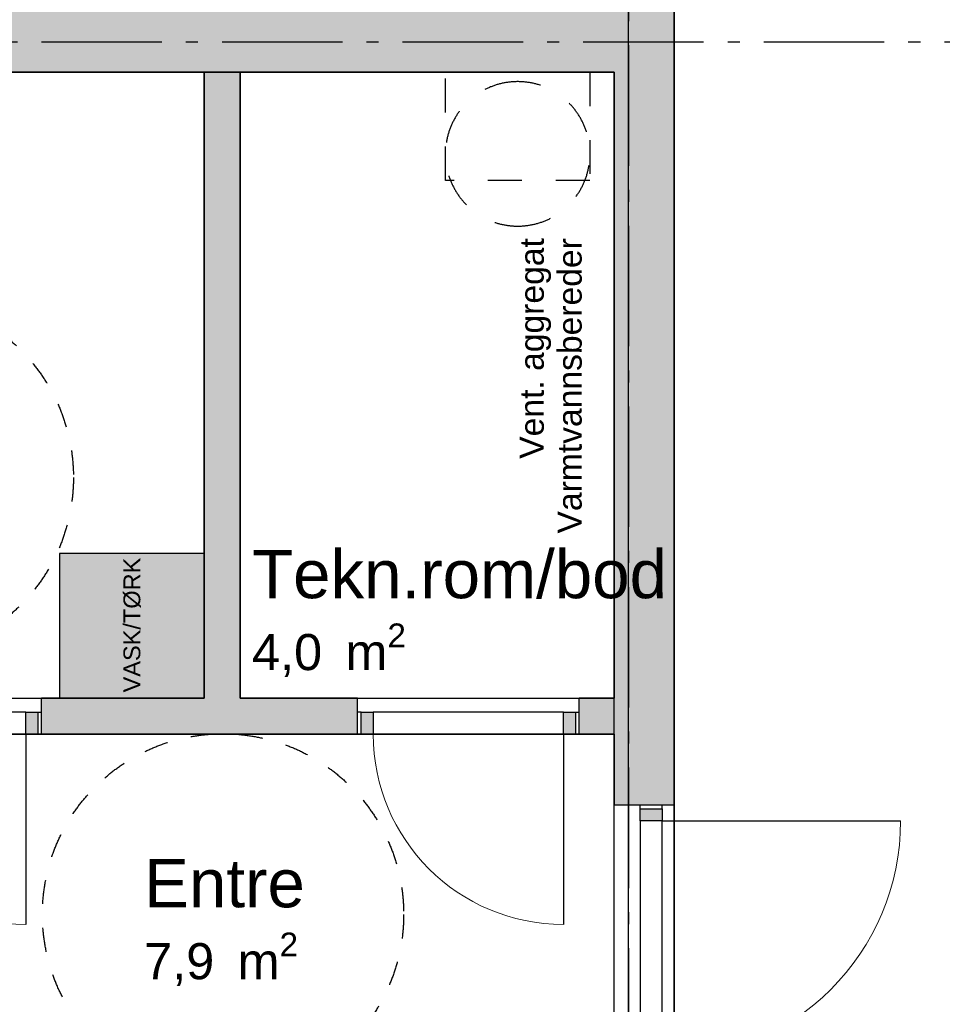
# Model space of a CAD drawing. Header units: millimetres. Extents: x 158466 to 263668, y 129175 to 189280.
# Tile 32 of 55: x 181631 to 185462, y 169097 to 173186. Entities that reach past the tile are written whole.
import ezdxf
from ezdxf.enums import TextEntityAlignment as Align

# ---------------------------------------------------------------- set-up
doc = ezdxf.new("R2010")
doc.units = ezdxf.units.MM
doc.header["$LTSCALE"] = 0.5
doc.header["$MEASUREMENT"] = 0
for name, pattern in [('Akselinje', [1500, 1000, -200, 100, -200]), ('PLINE', [0]), ('Små Stiplet', [564.444444, 282.222222, -282.222222]), ('Stipling', [400, 200, -200])]:
    doc.linetypes.add(name, pattern=pattern)
doc.layers.add('234- Vinduer_ dører_ porter(Nye konstruksjoner)', color=7, linetype='Continuous', lineweight=0)
for name, color, linetype in [('24-- Innervegger (Skravur)(Nye konstruksjoner)', 7, 'Continuous'), ('24-- Innervegger(Nye konstruksjoner)', 7, 'Continuous'), ('244- Vinduer_ dører_ foldevegger(Nye konstruksjoner)', 7, 'Continuous'), ('251- Frittbærende dekker(Nye konstruksjoner)', 7, 'Continuous'), ('315- Utstyr for sanitærinstallasjoner (Skravur)(Nye konstruksjoner)', 7, 'Continuous'), ('315- Utstyr for sanitærinstallasjoner(Nye konstruksjoner)', 7, 'Continuous'), ('822- Modullinjer(Nye konstruksjoner)', 7, 'Continuous'), ('838- Annen tekst(Nye konstruksjoner)', 7, 'Continuous'), ('862- M___Nettoareal(Nye konstruksjoner)', 7, 'Continuous'), ('862- M___Nettoareal(Polylinje)(Nye konstruksjoner)', 7, 'Continuous'), ('862- M___Nettoareal(Tekst)(Nye konstruksjoner)', 7, 'Continuous'), ('878- Annen overflate_visuell informasjon_snusirkler(Nye konstruksjoner)', 7, 'Continuous')]:
    doc.layers.add(name, color=color, linetype=linetype)
doc.styles.add('GENERATED_STYLE_1', font='arial.ttf')
doc.styles.add('GENERATED_STYLE_3', font='arialbd.ttf')

# ---------------------------------------------------------------- blocks, each defined once
blk = doc.blocks.new('Korridor_101_7_1', base_point=(191297.6, 164059.2))
at = {"layer": '862- M___Nettoareal(Polylinje)(Nye konstruksjoner)', "linetype": 'PLINE', "flags": 128}
blk.add_lwpolyline([(184348.9, 178068.7), (184348.9, 165453.7), (184348.9, 163179.7), (190658.9, 163179.7), (195698.9, 163179.7), (195698.9, 165203.7), (194398.9, 165203.7), (186264.9, 165203.7), (186264.9, 172618.7), (186668.9, 172618.7), (186668.9, 174693.7), (186168.9, 174693.7), (186168.9, 178068.7)], close=True, dxfattribs=at)
at = {"layer": '862- M___Nettoareal(Tekst)(Nye konstruksjoner)', "style": 'GENERATED_STYLE_1'}
for tag, height, p in [('DUMMY_861', 200, (191785.3, 164334.2)), ('ROOM_NAME', 200, (190809.8, 164288.5)), ('DUMMY_862', 150, (190809.8, 164019.9))]:
    blk.add_attdef(tag, text='', height=height, dxfattribs=at).set_placement(p, align=Align.TOP_LEFT)
blk = doc.blocks.new('Leilighet 2_102_18_1', base_point=(175190.7, 167336))
at = {"layer": '862- M___Nettoareal(Polylinje)(Nye konstruksjoner)', "linetype": 'PLINE', "flags": 128}
blk.add_lwpolyline([(176598.9, 172968.7), (176598.9, 165453.7), (184098.9, 165453.7), (184098.9, 172968.7)], close=True, dxfattribs=at)
at = {"layer": '862- M___Nettoareal(Tekst)(Nye konstruksjoner)', "style": 'GENERATED_STYLE_1'}
for tag, height, p in [('DUMMY_861', 300, (176128.6, 167689.5)), ('ROOM_NAME', 300, (174252.9, 167621)), ('DUMMY_862', 150, (174252.9, 167218.1))]:
    blk.add_attdef(tag, text='', height=height, dxfattribs=at).set_placement(p, align=Align.TOP_LEFT)
blk = doc.blocks.new('Entre_106_24_1', base_point=(182414.8, 170152.9))
at = {"layer": '862- M___Nettoareal(Polylinje)(Nye konstruksjoner)', "linetype": 'PLINE', "flags": 128}
blk.add_lwpolyline([(180348.9, 170218.3), (180348.9, 168113.7), (184098.9, 168113.7), (184098.9, 170218.3)], close=True, dxfattribs=at)
at = {"layer": '862- M___Nettoareal(Tekst)(Nye konstruksjoner)', "insert": (182147.5, 169394.7), "char_height": 150, "attachment_point": 1, "style": 'GENERATED_STYLE_1'}
blk.add_mtext('\\A1;{\\pql;\\pt0,24100;\\fArial|b0|i0|c0|p0;\\W1.000000;7,9\\fArial|b0|i0|c0|p0;\\W1.000000;\\A1{\\H.66x;\\S^  ;}\\fArial|b0|i0|c0|p0;\\W1.000000; m\\fArial|b0|i0|c0|p0;\\W1.000000;\\A1{\\H.66x;\\S2^  ;}}', dxfattribs=at)
at = {"layer": '862- M___Nettoareal(Tekst)(Nye konstruksjoner)', "style": 'GENERATED_STYLE_1'}
for tag, height, p in [('DUMMY_861', 200, (182803.1, 169745.4)), ('ROOM_NAME', 200, (182147.5, 169699.7)), ('DUMMY_862', 150, (182147.5, 169431.1))]:
    blk.add_attdef(tag, text='', height=height, dxfattribs=at).set_placement(p, align=Align.TOP_LEFT)
blk = doc.blocks.new('Bad_103_27_1', base_point=(181261.3, 171129.4))
at = {"layer": '862- M___Nettoareal(Polylinje)(Nye konstruksjoner)', "linetype": 'PLINE', "flags": 128}
blk.add_lwpolyline([(179846.2, 172968.7), (179846.2, 170368.3), (182396.6, 170368.3), (182396.6, 172968.7), (181551.2, 172968.7), (181551.2, 172718.7), (181041.2, 172718.7), (181041.2, 172968.7)], close=True, dxfattribs=at)
at = {"layer": '862- M___Nettoareal(Tekst)(Nye konstruksjoner)', "insert": (180560.7, 171198.9), "char_height": 150, "attachment_point": 1, "style": 'GENERATED_STYLE_1'}
blk.add_mtext('\\A1;{\\pql;\\pt0,24100;\\fArial|b0|i0|c0|p0;\\W1.000000;6,5\\fArial|b0|i0|c0|p0;\\W1.000000;\\A1{\\H.66x;\\S^  ;}\\fArial|b0|i0|c0|p0;\\W1.000000; m\\fArial|b0|i0|c0|p0;\\W1.000000;\\A1{\\H.66x;\\S2^  ;}}', dxfattribs=at)
at = {"layer": '862- M___Nettoareal(Tekst)(Nye konstruksjoner)', "style": 'GENERATED_STYLE_1'}
for tag, height, p in [('DUMMY_861', 200, (181048.7, 171549.6)), ('ROOM_NAME', 200, (180560.7, 171503.9)), ('DUMMY_862', 150, (180560.7, 171235.3))]:
    blk.add_attdef(tag, text='', height=height, dxfattribs=at).set_placement(p, align=Align.TOP_LEFT)
blk = doc.blocks.new('Tekn.rom_bod_104_47_1', base_point=(182887.9, 169589.9))
at = {"layer": '862- M___Nettoareal(Polylinje)(Nye konstruksjoner)', "linetype": 'PLINE', "flags": 128}
blk.add_lwpolyline([(184098.9, 172968.7), (182546.6, 172968.7), (182546.6, 170368.3), (184098.9, 170368.3)], close=True, dxfattribs=at)
at = {"layer": '862- M___Nettoareal(Tekst)(Nye konstruksjoner)', "insert": (182595.5, 170678.5), "char_height": 150, "attachment_point": 1, "style": 'GENERATED_STYLE_1'}
blk.add_mtext('\\A1;{\\pql;\\pt0,24100;\\fArial|b0|i0|c0|p0;\\W1.000000;4,0\\fArial|b0|i0|c0|p0;\\W1.000000;\\A1{\\H.66x;\\S^  ;}\\fArial|b0|i0|c0|p0;\\W1.000000; m\\fArial|b0|i0|c0|p0;\\W1.000000;\\A1{\\H.66x;\\S2^  ;}}', dxfattribs=at)
at = {"layer": '862- M___Nettoareal(Tekst)(Nye konstruksjoner)', "style": 'GENERATED_STYLE_1'}
for tag, height, p in [('DUMMY_861', 200, (184257.3, 171029.2)), ('ROOM_NAME', 200, (182595.5, 170983.5)), ('DUMMY_862', 150, (182595.5, 170714.9))]:
    blk.add_attdef(tag, text='', height=height, dxfattribs=at).set_placement(p, align=Align.TOP_LEFT)
blk = doc.blocks.new('Dør[6]_1')
at = {"layer": '24-- Innervegger (Skravur)(Nye konstruksjoner)', "linetype": 'Continuous'}
for points in [[(184298.9, 169908.3), (184206.9, 169908.3), (184206.9, 169858.3), (184298.9, 169858.3)], [(184206.9, 168818.3), (184298.9, 168818.3), (184298.9, 168868.3), (184206.9, 168868.3)]]:
    blk.add_hatch(color=256, dxfattribs=at).paths.add_polyline_path(points)
at = {"layer": '234- Vinduer_ dører_ porter(Nye konstruksjoner)', "linetype": 'PLINE'}
blk.add_arc((184298.9, 169858.3), 990, 270, 0, dxfattribs=at)
at = {"layer": '244- Vinduer_ dører_ foldevegger(Nye konstruksjoner)', "linetype": 'PLINE'}
for p, q in [((184098.9, 168803.3), (184098.9, 169923.3)), ((184206.9, 169923.3), (184098.9, 169923.3)), ((184206.9, 169908.3), (184206.9, 169923.3)), ((184298.9, 169923.3), (184206.9, 169923.3)), ((184298.9, 169923.3), (184206.9, 169923.3)), ((184298.9, 169923.3), (184206.9, 169923.3)), ((184298.9, 169908.3), (184298.9, 169923.3)), ((184348.9, 169923.3), (184298.9, 169923.3)), ((184348.9, 168803.3), (184348.9, 169923.3)), ((184206.9, 169858.3), (184206.9, 169908.3)), ((184206.9, 169908.3), (184298.9, 169908.3)), ((184298.9, 169908.3), (184298.9, 169858.3)), ((184206.9, 169858.3), (184206.9, 168868.3)), ((184298.9, 169858.3), (184206.9, 169858.3)), ((184298.9, 168868.3), (184298.9, 169858.3)), ((184298.9, 169858.3), (185288.9, 169858.3)), ((184206.9, 168818.3), (184206.9, 168868.3)), ((184206.9, 168868.3), (184298.9, 168868.3)), ((184298.9, 168868.3), (184298.9, 168818.3)), ((184206.9, 168818.3), (184206.9, 168803.3)), ((184298.9, 168818.3), (184206.9, 168818.3)), ((184298.9, 168818.3), (184298.9, 168803.3)), ((184206.9, 168803.3), (184098.9, 168803.3)), ((184298.9, 168803.3), (184206.9, 168803.3)), ((184298.9, 168803.3), (184206.9, 168803.3)), ((184298.9, 168803.3), (184206.9, 168803.3)), ((184348.9, 168803.3), (184298.9, 168803.3))]:
    blk.add_line(p, q, dxfattribs=at)
blk = doc.blocks.new('Dør[25]_1')
at = {"layer": '24-- Innervegger (Skravur)(Nye konstruksjoner)', "linetype": 'Continuous'}
for points in [[(180815.9, 170310.3), (180815.9, 170218.3), (180865.9, 170218.3), (180865.9, 170310.3)], [(181705.9, 170218.3), (181705.9, 170310.3), (181655.9, 170310.3), (181655.9, 170218.3)]]:
    blk.add_hatch(color=256, dxfattribs=at).paths.add_polyline_path(points)
at = {"layer": '234- Vinduer_ dører_ porter(Nye konstruksjoner)', "linetype": 'PLINE'}
blk.add_arc((181655.9, 170218.3), 790, 180, 270, dxfattribs=at)
at = {"layer": '244- Vinduer_ dører_ foldevegger(Nye konstruksjoner)', "linetype": 'PLINE'}
for p, q in [((180800.9, 170368.3), (181720.9, 170368.3)), ((180800.9, 170310.3), (180800.9, 170368.3)), ((181720.9, 170310.3), (181720.9, 170368.3)), ((180815.9, 170310.3), (180800.9, 170310.3)), ((180800.9, 170218.3), (180800.9, 170310.3)), ((180800.9, 170218.3), (180800.9, 170310.3)), ((180800.9, 170218.3), (180800.9, 170310.3)), ((180815.9, 170310.3), (180865.9, 170310.3)), ((180815.9, 170218.3), (180815.9, 170310.3)), ((181655.9, 170310.3), (180865.9, 170310.3)), ((180865.9, 170310.3), (180865.9, 170218.3)), ((181655.9, 170218.3), (181655.9, 170310.3)), ((181655.9, 170310.3), (181705.9, 170310.3)), ((181705.9, 170310.3), (181720.9, 170310.3)), ((181705.9, 170310.3), (181705.9, 170218.3)), ((181720.9, 170218.3), (181720.9, 170310.3)), ((181720.9, 170218.3), (181720.9, 170310.3)), ((181720.9, 170218.3), (181720.9, 170310.3)), ((180800.9, 170218.3), (181720.9, 170218.3)), ((180815.9, 170218.3), (180800.9, 170218.3)), ((180865.9, 170218.3), (180815.9, 170218.3)), ((180865.9, 170218.3), (181655.9, 170218.3)), ((181705.9, 170218.3), (181655.9, 170218.3)), ((181655.9, 170218.3), (181655.9, 169428.3)), ((181705.9, 170218.3), (181720.9, 170218.3))]:
    blk.add_line(p, q, dxfattribs=at)
blk = doc.blocks.new('Dør[26]_1')
at = {"layer": '24-- Innervegger (Skravur)(Nye konstruksjoner)', "linetype": 'Continuous'}
for points in [[(183048.9, 170310.3), (183048.9, 170218.3), (183098.9, 170218.3), (183098.9, 170310.3)], [(183938.9, 170218.3), (183938.9, 170310.3), (183888.9, 170310.3), (183888.9, 170218.3)]]:
    blk.add_hatch(color=256, dxfattribs=at).paths.add_polyline_path(points)
at = {"layer": '234- Vinduer_ dører_ porter(Nye konstruksjoner)', "linetype": 'PLINE'}
blk.add_arc((183888.9, 170218.3), 790, 180, 270, dxfattribs=at)
at = {"layer": '244- Vinduer_ dører_ foldevegger(Nye konstruksjoner)', "linetype": 'PLINE'}
for p, q in [((183033.9, 170368.3), (183953.9, 170368.3)), ((183033.9, 170310.3), (183033.9, 170368.3)), ((183953.9, 170310.3), (183953.9, 170368.3)), ((183048.9, 170310.3), (183033.9, 170310.3)), ((183033.9, 170218.3), (183033.9, 170310.3)), ((183033.9, 170218.3), (183033.9, 170310.3)), ((183033.9, 170218.3), (183033.9, 170310.3)), ((183048.9, 170310.3), (183098.9, 170310.3)), ((183048.9, 170218.3), (183048.9, 170310.3)), ((183888.9, 170310.3), (183098.9, 170310.3)), ((183098.9, 170310.3), (183098.9, 170218.3)), ((183888.9, 170218.3), (183888.9, 170310.3)), ((183888.9, 170310.3), (183938.9, 170310.3)), ((183938.9, 170310.3), (183953.9, 170310.3)), ((183938.9, 170310.3), (183938.9, 170218.3)), ((183953.9, 170218.3), (183953.9, 170310.3)), ((183953.9, 170218.3), (183953.9, 170310.3)), ((183953.9, 170218.3), (183953.9, 170310.3)), ((183033.9, 170218.3), (183953.9, 170218.3)), ((183048.9, 170218.3), (183033.9, 170218.3)), ((183098.9, 170218.3), (183048.9, 170218.3)), ((183098.9, 170218.3), (183888.9, 170218.3)), ((183938.9, 170218.3), (183888.9, 170218.3)), ((183888.9, 170218.3), (183888.9, 169428.3)), ((183938.9, 170218.3), (183953.9, 170218.3))]:
    blk.add_line(p, q, dxfattribs=at)
blk = doc.blocks.new('Vaskemaskin[34]_1', base_point=(182396.6, 170668.7))
at = {"layer": '315- Utstyr for sanitærinstallasjoner (Skravur)(Nye konstruksjoner)', "linetype": 'Continuous'}
blk.add_hatch(color=256, dxfattribs=at).paths.add_polyline_path([(182396.6, 170968.7), (181796.6, 170968.7), (181796.6, 170368.7), (182396.6, 170368.7)])
at = {"layer": '315- Utstyr for sanitærinstallasjoner(Nye konstruksjoner)', "linetype": 'Continuous', "flags": 128}
blk.add_lwpolyline([(182396.6, 170968.7), (181796.6, 170968.7), (181796.6, 170368.7), (182396.6, 170368.7)], close=True, dxfattribs=at)
at = {"layer": '315- Utstyr for sanitærinstallasjoner(Nye konstruksjoner)', "linetype": 'Continuous', "style": 'GENERATED_STYLE_1'}
blk.add_attdef('stDisplayText', text='', height=70, rotation=90, dxfattribs=at).set_placement((182096.6, 170672), align=Align.MIDDLE_CENTER)
blk = doc.blocks.new('Standard grid marker[259]_1', base_point=(171771, 173093.7))
at = {"layer": '822- Modullinjer(Nye konstruksjoner)', "linetype": 'Akselinje'}
blk.add_line((171971, 173093.7), (202944.9, 173093.7), dxfattribs=at)
at = {"layer": '822- Modullinjer(Nye konstruksjoner)', "style": 'GENERATED_STYLE_3'}
for tag, p in [('AC_MarkerText_1_0', (171271, 173268.7)), ('AC_MarkerText_1_1', (203644.9, 173268.7))]:
    blk.add_attdef(tag, text='', height=350, dxfattribs=at).set_placement(p, align=Align.TOP_CENTER)
blk = doc.blocks.new('Standard grid marker[261]_1', base_point=(184158.9, 188279.7))
at = {"layer": '822- Modullinjer(Nye konstruksjoner)', "linetype": 'Akselinje'}
blk.add_line((184158.9, 188079.7), (184158.9, 150687.7), dxfattribs=at)
at = {"layer": '822- Modullinjer(Nye konstruksjoner)', "style": 'GENERATED_STYLE_3'}
for tag, p in [('AC_MarkerText_1_0', (184158.9, 188954.7)), ('AC_MarkerText_1_1', (184158.9, 150162.7))]:
    blk.add_attdef(tag, text='', height=350, rotation=360, dxfattribs=at).set_placement(p, align=Align.TOP_CENTER)

msp = doc.modelspace()

# ---------------------------------------------------------------- hatches: boundary and pattern name
at = {"layer": '24-- Innervegger (Skravur)(Nye konstruksjoner)', "linetype": 'Continuous'}
for points in [[(176598.9, 172968.7), (184098.9, 172968.7), (184098.9, 173218.7), (176598.9, 173218.7)], [(176598.9, 172968.7), (184098.9, 172968.7), (184098.9, 173218.7), (176598.9, 173218.7)], [(184348.9, 172968.7), (184348.9, 173218.7), (184098.9, 173218.7), (184098.9, 172968.7)], [(182396.6, 172968.7), (182396.6, 170368.3), (182546.6, 170368.3), (182546.6, 172968.7)], [(184098.9, 172968.7), (184098.9, 169923.3), (184348.9, 169923.3), (184348.9, 172968.7)], [(181720.9, 170218.3), (183033.9, 170218.3), (183033.9, 170368.3), (181720.9, 170368.3)], [(183953.9, 170218.3), (184098.9, 170218.3), (184098.9, 170368.3), (183953.9, 170368.3)]]:
    msp.add_hatch(color=256, dxfattribs=at).paths.add_polyline_path(points)

# ---------------------------------------------------------------- linework, layer by layer
at = {"layer": '24-- Innervegger(Nye konstruksjoner)', "linetype": 'PLINE'}
for p, q in [((184348.9, 172968.7), (184348.9, 173218.7)), ((181720.9, 170310.3), (181720.9, 170368.3)), ((183033.9, 170310.3), (183033.9, 170368.3)), ((183953.9, 170310.3), (183953.9, 170368.3)), ((181720.9, 170218.3), (181720.9, 170310.3)), ((183033.9, 170218.3), (183033.9, 170310.3)), ((183953.9, 170218.3), (183953.9, 170310.3)), ((184206.9, 169923.3), (184098.9, 169923.3)), ((184298.9, 169923.3), (184206.9, 169923.3)), ((184348.9, 169923.3), (184298.9, 169923.3))]:
    msp.add_line(p, q, dxfattribs=at)
at = {"layer": '24-- Innervegger(Nye konstruksjoner)', "linetype": 'PLINE', "flags": 128}
for points in [[(184348.9, 169923.3), (184348.9, 176264)], [(179846.2, 172968.7), (184098.9, 172968.7)], [(179846.2, 172968.7), (184098.9, 172968.7)], [(182396.6, 172968.7), (182396.6, 170368.3)], [(182546.6, 172968.7), (182396.6, 172968.7)], [(182546.6, 170368.3), (182546.6, 172968.7)], [(184098.9, 172968.7), (184098.9, 170368.3)], [(182396.6, 170368.3), (181720.9, 170368.3)], [(183033.9, 170368.3), (182546.6, 170368.3)], [(184098.9, 170368.3), (183953.9, 170368.3)], [(181720.9, 170218.3), (183033.9, 170218.3)], [(183953.9, 170218.3), (184098.9, 170218.3)], [(184098.9, 170218.3), (184098.9, 169923.3)]]:
    msp.add_lwpolyline(points, dxfattribs=at)
at = {"layer": '251- Frittbærende dekker(Nye konstruksjoner)', "linetype": 'PLINE', "flags": 128}
msp.add_lwpolyline([(176538.9, 165393.7), (184158.9, 165393.7), (184158.9, 180793.7), (176538.9, 180793.7)], close=True, dxfattribs=at)
at = {"layer": '315- Utstyr for sanitærinstallasjoner(Nye konstruksjoner)', "linetype": 'Små Stiplet'}
msp.add_lwpolyline([(183998.9, 172968.7), (183998.9, 172518.7), (183398.9, 172518.7), (183398.9, 172968.7)], close=True, dxfattribs=at)
msp.add_lwpolyline([(183698.9, 172928.8, 1), (183698.9, 172328.8, 1)], format="xyb", close=True, dxfattribs=at)
at = {"layer": '878- Annen overflate_visuell informasjon_snusirkler(Nye konstruksjoner)', "linetype": 'Stipling'}
for centre in [(181104, 171284.7), (182475.3, 169470.4)]:
    msp.add_circle(centre, 750, dxfattribs=at)

# ---------------------------------------------------------------- block references
at = {"layer": '244- Vinduer_ dører_ foldevegger(Nye konstruksjoner)', "linetype": 'PLINE'}
for name in ['Dør[25]_1', 'Dør[26]_1', 'Dør[6]_1']:
    msp.add_blockref(name, (0, 0), dxfattribs=at)
at = {"layer": '315- Utstyr for sanitærinstallasjoner(Nye konstruksjoner)', "linetype": 'Continuous'}
ref = msp.add_blockref('Vaskemaskin[34]_1', (182396.6, 170668.7), dxfattribs=at)
ref.add_attrib('stDisplayText', 'VASK/TØRK', dxfattribs={"color": 7, "linetype": 'Continuous', "height": 70, "rotation": 90, "style": 'GENERATED_STYLE_1'}).set_placement((182096.6, 170672), align=Align.MIDDLE_CENTER)
at = {"layer": '822- Modullinjer(Nye konstruksjoner)', "linetype": 'PLINE'}
for name, p in [('Standard grid marker[261]_1', (184158.9, 188279.7)), ('Standard grid marker[259]_1', (171771, 173093.7))]:
    msp.add_blockref(name, p, dxfattribs=at)
at = {"layer": '862- M___Nettoareal(Nye konstruksjoner)', "linetype": 'Continuous'}
for name, p in [('Korridor_101_7_1', (191297.6, 164059.2)), ('Leilighet 2_102_18_1', (175190.7, 167336))]:
    msp.add_blockref(name, p, dxfattribs=at)
ref = msp.add_blockref('Bad_103_27_1', (181261.3, 171129.4), dxfattribs=at)
ref.add_attrib('ROOM_NAME', 'Bad', dxfattribs={"layer": '862- M___Nettoareal(Tekst)(Nye konstruksjoner)', "color": 7, "height": 200, "style": 'GENERATED_STYLE_1'}).set_placement((180560.7, 171503.9), align=Align.TOP_LEFT)
ref = msp.add_blockref('Tekn.rom_bod_104_47_1', (182887.9, 169589.9), dxfattribs=at)
ref.add_attrib('ROOM_NAME', 'Tekn.rom/bod', dxfattribs={"layer": '862- M___Nettoareal(Tekst)(Nye konstruksjoner)', "color": 7, "height": 200, "style": 'GENERATED_STYLE_1'}).set_placement((182595.5, 170983.5), align=Align.TOP_LEFT)
ref = msp.add_blockref('Entre_106_24_1', (182414.8, 170152.9), dxfattribs=at)
ref.add_attrib('ROOM_NAME', 'Entre', dxfattribs={"layer": '862- M___Nettoareal(Tekst)(Nye konstruksjoner)', "color": 7, "height": 200, "style": 'GENERATED_STYLE_1'}).set_placement((182147.5, 169699.7), align=Align.TOP_LEFT)

# ---------------------------------------------------------------- texts
at = {"layer": '838- Annen tekst(Nye konstruksjoner)', "linetype": 'Continuous', "insert": (183707.4, 172278.8), "char_height": 100, "attachment_point": 3, "rotation": 90, "line_spacing_factor": 0.942898, "style": 'GENERATED_STYLE_1'}
msp.add_mtext('\\A1;{\\pqr;\\fArial|b0|i0|c0|p0;\\W1.000000;Vent. aggregat\\P\\pqr;\\fArial|b0|i0|c0|p0;\\W1.000000;Varmtvannsbereder}', dxfattribs=at)

doc.saveas('drawing.dxf')
